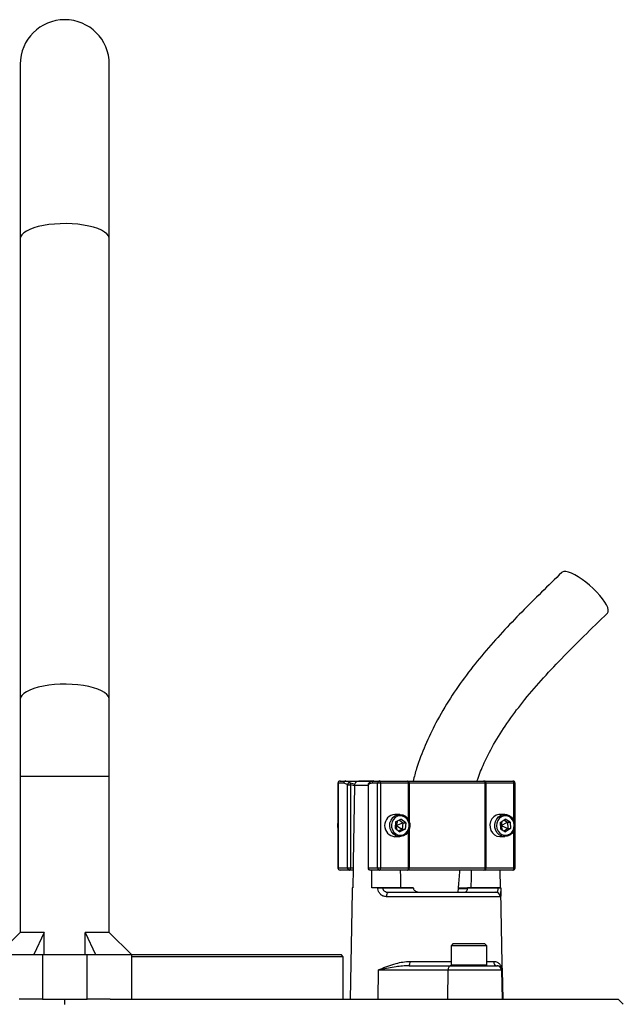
# Model space of a CAD drawing. Header units: millimetres. Extents: x 1474 to 2489, y 639 to 3445.
# Tile 6 of 6: x 1961 to 2232, y 3003 to 3445. Entities that reach past the tile are written whole.
import ezdxf

# ---------------------------------------------------------------- set-up
doc = ezdxf.new("R2010")
doc.units = ezdxf.units.MM

msp = doc.modelspace()

# ---------------------------------------------------------------- linework, layer by layer
at = {"color": 7, "linetype": 'Continuous', "lineweight": 25}
for p, q in [((1961.2, 3425.26), (1961.2, 3346.75)), ((2001.2, 3346.75), (2001.2, 3425.26)), ((1961.2, 3346.75), (1961.2, 3139.83)), ((2001.2, 3139.83), (2001.2, 3346.75)), ((1961.2, 3139.83), (1961.2, 3105.26)), ((2001.2, 3105.26), (2001.2, 3139.83)), ((1961.2, 3105.26), (1961.2, 3035.16)), ((2001.2, 3035.16), (2001.2, 3105.26)), ((2103.79, 3102.26), (2103.79, 3064.26)), ((2103.89, 3102.26), (2103.89, 3064.26)), ((2106.45, 3102.26), (2103.89, 3102.26)), ((2104.79, 3103.26), (2107.35, 3103.26)), ((2107.35, 3103.26), (2119.99, 3103.26)), ((2108.11, 3064.26), (2108.11, 3101.56)), ((2108.11, 3101.56), (2109.44, 3101.56)), ((2111.29, 3101.09), (2109.44, 3101.56)), ((2109.44, 3101.56), (2109.44, 3064.26)), ((2111.29, 3101.3), (2111.29, 3101.09)), ((2119.78, 3103.26), (2113.2, 3103.26)), ((2117.32, 3101.56), (2117.32, 3064.26)), ((2117.41, 3101.56), (2117.41, 3064.26)), ((2121.64, 3102.26), (2119.08, 3102.26)), ((2119.99, 3103.26), (2122.54, 3103.26)), ((2122.97, 3102.26), (2121.64, 3102.26)), ((2121.64, 3064.26), (2121.64, 3102.26)), ((2122.54, 3103.26), (2135.09, 3103.26)), ((2122.97, 3102.26), (2122.97, 3064.26)), ((2135.51, 3102.26), (2122.97, 3102.26)), ((2135.09, 3103.26), (2135.69, 3103.26)), ((2135.81, 3102.26), (2135.51, 3102.26)), ((2135.69, 3103.26), (2169.3, 3103.26)), ((2169.98, 3102.26), (2135.81, 3102.26)), ((2169.3, 3103.26), (2169.82, 3103.26)), ((2169.82, 3103.26), (2182.36, 3103.26)), ((2169.98, 3064.26), (2169.98, 3102.26)), ((2170.24, 3102.26), (2169.98, 3102.26)), ((2170.24, 3102.26), (2170.24, 3064.26)), ((2182.78, 3102.26), (2170.24, 3102.26)), ((2183.36, 3064.26), (2183.36, 3102.26)), ((2131.59, 3088.26), (2129.42, 3088.26)), ((2178.72, 3088.26), (2176.55, 3088.26)), ((2129.73, 3084.95), (2129.46, 3082.08)), ((2129.54, 3082.98), (2129.97, 3083.26)), ((2129.61, 3083.67), (2129.97, 3083.26)), ((2129.73, 3084.95), (2132.11, 3086.13)), ((2130.62, 3085.4), (2129.97, 3083.26)), ((2129.97, 3083.26), (2132.97, 3084.44)), ((2129.97, 3083.26), (2130.18, 3081.51)), ((2129.97, 3083.26), (2132.7, 3081.57)), ((2131.33, 3085.75), (2132.97, 3084.44)), ((2134.23, 3084.44), (2132.11, 3086.13)), ((2132.97, 3084.44), (2132.7, 3081.57)), ((2132.97, 3084.44), (2134.23, 3084.44)), ((2134.23, 3084.44), (2133.97, 3081.57)), ((2176.66, 3084.61), (2178.87, 3086.15)), ((2176.66, 3084.61), (2176.76, 3081.72)), ((2176.7, 3083.58), (2177.1, 3083.26)), ((2176.72, 3082.9), (2177.1, 3083.26)), ((2177.43, 3085.14), (2177.1, 3083.26)), ((2177.1, 3083.26), (2179.92, 3084.8)), ((2177.1, 3083.26), (2177.6, 3081.24)), ((2177.1, 3083.26), (2180.02, 3081.92)), ((2178.3, 3085.75), (2179.92, 3084.8)), ((2181.19, 3084.8), (2178.87, 3086.15)), ((2179.92, 3084.8), (2181.19, 3084.8)), ((2179.92, 3084.8), (2180.02, 3081.92)), ((2181.19, 3084.8), (2181.29, 3081.92)), ((2129.46, 3082.08), (2131.58, 3080.39)), ((2132.7, 3081.57), (2131.1, 3080.78)), ((2133.97, 3081.57), (2131.58, 3080.39)), ((2132.7, 3081.57), (2133.97, 3081.57)), ((2176.76, 3081.72), (2179.08, 3080.38)), ((2180.02, 3081.92), (2178.39, 3080.78)), ((2181.29, 3081.92), (2179.08, 3080.38)), ((2180.02, 3081.92), (2181.29, 3081.92)), ((2129.42, 3078.26), (2131.59, 3078.26)), ((2176.55, 3078.26), (2178.72, 3078.26)), ((2103.89, 3064.26), (2108.11, 3064.26)), ((2109.02, 3063.26), (2104.79, 3063.26)), ((2108.11, 3064.26), (2109.44, 3064.26)), ((2110.66, 3063.26), (2109.02, 3063.26)), ((2109.44, 3064.26), (2110.68, 3064.26)), ((2110.68, 3064.26), (2110.53, 3055.26)), ((2117.41, 3064.26), (2121.64, 3064.26)), ((2122.54, 3063.26), (2118.32, 3063.26)), ((2118.98, 3055.26), (2119.11, 3063.26)), ((2121.64, 3064.26), (2122.97, 3064.26)), ((2135.09, 3063.26), (2122.54, 3063.26)), ((2122.97, 3064.26), (2135.51, 3064.26)), ((2135.69, 3063.26), (2135.09, 3063.26)), ((2135.51, 3064.26), (2135.81, 3064.26)), ((2169.3, 3063.26), (2135.69, 3063.26)), ((2135.81, 3064.26), (2169.98, 3064.26)), ((2169.82, 3063.26), (2169.3, 3063.26)), ((2182.36, 3063.26), (2169.82, 3063.26)), ((2169.98, 3064.26), (2170.24, 3064.26)), ((2170.24, 3064.26), (2182.78, 3064.26)), ((2176.49, 3063.26), (2176.63, 3055.26)), ((2110.21, 3053.62), (2109.37, 3005.26)), ((2110.24, 3055.26), (2110.24, 3055.23)), ((2110.53, 3055.26), (2110.24, 3055.26)), ((2121.79, 3055.26), (2118.98, 3055.26)), ((2121.79, 3055.23), (2121.79, 3055.26)), ((2123.94, 3055.26), (2123.94, 3055.23)), ((2137.65, 3055.26), (2123.94, 3055.26)), ((2123.94, 3055.23), (2137.65, 3055.23)), ((2126.67, 3053.26), (2174.72, 3053.26)), ((2137.65, 3055.26), (2137.65, 3055.23)), ((2148.6, 3053.39), (2148.6, 3053.26)), ((2151.23, 3053.26), (2151.23, 3053.39)), ((2152.56, 3053.39), (2152.56, 3053.26)), ((2154.08, 3053.39), (2154.08, 3053.26)), ((2156.39, 3053.26), (2156.39, 3053.39)), ((2162.06, 3054.89), (2158.02, 3054.89)), ((2162.05, 3055.23), (2162.05, 3055.26)), ((2175.76, 3055.26), (2162.05, 3055.26)), ((2162.05, 3055.23), (2175.76, 3055.23)), ((2175.76, 3055.23), (2175.76, 3055.26)), ((2176.91, 3055.23), (2176.91, 3055.26)), ((2177.79, 3005.26), (2176.94, 3053.62)), ((2176.71, 3051.3), (2125.59, 3051.3)), ((1961.2, 3035.16), (1951.3, 3025.26)), ((1971.96, 3035.16), (1961.2, 3035.16)), ((1971.96, 3035.16), (1967.39, 3025.26)), ((1971.96, 3025.26), (1971.96, 3035.16)), ((1990.43, 3025.26), (1990.43, 3035.16)), ((1990.43, 3035.16), (1995, 3025.26)), ((2001.2, 3035.16), (1990.43, 3035.16)), ((2011.1, 3025.26), (2001.2, 3035.16)), ((2155.6, 3030.26), (2154.6, 3029.26)), ((2155.6, 3030.26), (2165.55, 3030.26)), ((2165.55, 3030.26), (2169.6, 3030.26)), ((2170.6, 3029.26), (2169.6, 3030.26)), ((2154.6, 3029.26), (2154.6, 3020.66)), ((2165.98, 3029.26), (2154.6, 3029.26)), ((2170.6, 3029.26), (2165.98, 3029.26)), ((2170.6, 3020.66), (2170.6, 3029.26)), ((1951.2, 3025.26), (1971.2, 3025.26)), ((1971.2, 3025.26), (1971.2, 3005.26)), ((1971.2, 3025.26), (1991.2, 3025.26)), ((1991.2, 3005.26), (1991.2, 3025.26)), ((1991.2, 3025.26), (2011.2, 3025.26)), ((2011.1, 3025.26), (2105.2, 3025.26)), ((2011.2, 3025.26), (2011.2, 3005.26)), ((2106.2, 3024.26), (2011.2, 3024.26)), ((2106.2, 3024.26), (2105.2, 3025.26)), ((2106.2, 3005.26), (2106.2, 3024.26)), ((2121.9, 3018.3), (2121.76, 3005.26)), ((2153.22, 3018.3), (2121.9, 3018.3)), ((2135.76, 3020.26), (2154.49, 3020.26)), ((2153.22, 3018.3), (2153.07, 3005.26)), ((2177.3, 3018.3), (2153.22, 3018.3)), ((2154.49, 3020.26), (2175.3, 3020.26)), ((2175.3, 3020.26), (2175.46, 3020.26)), ((2177.3, 3018.3), (2177.53, 3005.26)), ((2177.56, 3018.3), (2177.3, 3018.3)), ((2177.56, 3018.3), (2177.79, 3005.26)), ((1971.2, 3005.26), (1960.76, 3005.26)), ((1971.2, 3005.26), (1991.2, 3005.26)), ((1981.2, 3002.8), (1981.2, 3005.26)), ((2001.64, 3005.26), (1991.2, 3005.26)), ((2001.64, 3005.26), (2229.62, 3005.26)), ((2231.91, 3002.97), (2229.62, 3005.26))]:
    msp.add_line(p, q, dxfattribs=at)
at = {"color": 1, "linetype": 'Continuous', "lineweight": 25}
for p, q in [((2001.2, 3105.26), (1961.2, 3105.26)), ((2103.89, 3102.26), (2103.79, 3102.26)), ((2109.33, 3102.48), (2111.41, 3101.88)), ((2117.32, 3101.3), (2111.29, 3101.3)), ((2117.32, 3101.56), (2117.41, 3101.56)), ((2135.51, 3085.77), (2135.51, 3102.26)), ((2135.81, 3102.26), (2135.81, 3085.09)), ((2182.78, 3085.48), (2182.78, 3102.26)), ((2183.36, 3102.26), (2182.78, 3102.26)), ((2135.51, 3064.26), (2135.51, 3080.75)), ((2135.81, 3081.43), (2135.81, 3064.26)), ((2182.78, 3064.26), (2182.78, 3081.05)), ((2103.79, 3064.26), (2103.89, 3064.26)), ((2117.32, 3064.26), (2117.41, 3064.26)), ((2182.78, 3064.26), (2183.36, 3064.26)), ((2157.97, 3055.23), (2162, 3055.23)), ((2136.2, 3022.23), (2154.6, 3022.23)), ((2170.6, 3022.23), (2173.68, 3022.23)), ((2154.6, 3020.66), (2165.98, 3020.66)), ((2165.98, 3020.66), (2170.6, 3020.66))]:
    msp.add_line(p, q, dxfattribs=at)
at = {"color": 1, "linetype": 'Continuous', "lineweight": 25, "flags": 128}
for points in [[(2001.2, 3346.75), (2001.15, 3347.21), (2000.8, 3348.13), (2000.09, 3349.02), (1999.05, 3349.87), (1997.69, 3350.66), (1996.03, 3351.39), (1994.11, 3352.03), (1991.96, 3352.58), (1989.62, 3353.02), (1987.12, 3353.35), (1984.52, 3353.57), (1981.87, 3353.66), (1979.2, 3353.63), (1976.56, 3353.47), (1974.01, 3353.2), (1971.59, 3352.81), (1969.33, 3352.31), (1967.29, 3351.72), (1965.5, 3351.03), (1963.99, 3350.27), (1962.79, 3349.45), (1961.91, 3348.57), (1961.38, 3347.67), (1961.2, 3346.75)], [(2001.2, 3139.83), (2001.15, 3140.3), (2000.8, 3141.21), (2000.09, 3142.1), (1999.05, 3142.95), (1997.69, 3143.75), (1996.03, 3144.47), (1994.11, 3145.11), (1991.96, 3145.66), (1989.62, 3146.11), (1987.12, 3146.44), (1984.52, 3146.65), (1981.87, 3146.74), (1979.2, 3146.71), (1976.56, 3146.56), (1974.01, 3146.29), (1971.59, 3145.9), (1969.33, 3145.4), (1967.29, 3144.8), (1965.5, 3144.12), (1963.99, 3143.36), (1962.79, 3142.53), (1961.91, 3141.66), (1961.38, 3140.76), (1961.2, 3139.83)]]:
    msp.add_lwpolyline(points, dxfattribs=at)
at = {"color": 7, "linetype": 'Continuous', "lineweight": 25, "flags": 128}
for points in [[(2224.82, 3178.63), (2224.88, 3178.7), (2225.17, 3179.3), (2225.19, 3180.13), (2224.94, 3181.15), (2224.41, 3182.34), (2223.64, 3183.67), (2222.62, 3185.11), (2221.4, 3186.62), (2220, 3188.16), (2218.45, 3189.69), (2216.81, 3191.17), (2215.11, 3192.56), (2213.39, 3193.83), (2211.7, 3194.94), (2210.09, 3195.86), (2208.59, 3196.58), (2207.25, 3197.07), (2206.1, 3197.31), (2205.16, 3197.31), (2204.47, 3197.07), (2204.28, 3196.92)], [(2111.29, 3101.09), (2110.72, 3066.88), (2110.68, 3064.26)], [(2122.97, 3102.26), (2122.96, 3102.46), (2122.94, 3102.65), (2122.9, 3102.82), (2122.84, 3102.97), (2122.78, 3103.09), (2122.71, 3103.19), (2122.63, 3103.24), (2122.54, 3103.26)], [(2135.51, 3102.26), (2135.51, 3102.46), (2135.48, 3102.65), (2135.44, 3102.82), (2135.39, 3102.97), (2135.33, 3103.09), (2135.25, 3103.19), (2135.17, 3103.24), (2135.09, 3103.26)], [(2170.24, 3102.26), (2170.23, 3102.46), (2170.21, 3102.65), (2170.17, 3102.82), (2170.11, 3102.97), (2170.05, 3103.09), (2169.98, 3103.19), (2169.9, 3103.24), (2169.82, 3103.26)], [(2182.78, 3102.26), (2182.78, 3102.46), (2182.75, 3102.65), (2182.71, 3102.82), (2182.66, 3102.97), (2182.6, 3103.09), (2182.52, 3103.19), (2182.44, 3103.24), (2182.36, 3103.26)], [(2136.1, 3082.75), (2135.81, 3081.43), (2135.21, 3080.24), (2134.33, 3079.28), (2133.26, 3078.61), (2132.06, 3078.29), (2130.83, 3078.33), (2129.65, 3078.75), (2128.62, 3079.49), (2127.81, 3080.52), (2127.27, 3081.75), (2127.06, 3083.09), (2127.19, 3084.44), (2127.64, 3085.71), (2128.39, 3086.8), (2129.37, 3087.62), (2130.52, 3088.12), (2131.75, 3088.26), (2132.96, 3088.03), (2134.08, 3087.44), (2135.01, 3086.55), (2135.69, 3085.41), (2136.06, 3084.11), (2136.1, 3082.75)], [(2135.81, 3082.81), (2135.77, 3084.07), (2135.4, 3085.25), (2134.75, 3086.28), (2133.86, 3087.06), (2132.81, 3087.53), (2131.69, 3087.66), (2130.57, 3087.43), (2129.56, 3086.86), (2128.73, 3086.01), (2128.16, 3084.93), (2127.88, 3083.71), (2127.93, 3082.46), (2128.29, 3081.27), (2128.94, 3080.25), (2129.83, 3079.47), (2130.88, 3078.99), (2132.01, 3078.87), (2133.13, 3079.09), (2134.14, 3079.66), (2134.96, 3080.52), (2135.54, 3081.6), (2135.81, 3082.81)], [(2176.55, 3088.26), (2176.06, 3088.23), (2174.86, 3087.9), (2173.79, 3087.23), (2172.92, 3086.26), (2172.32, 3085.07), (2172.03, 3083.75), (2172.08, 3082.39), (2172.46, 3081.09), (2173.15, 3079.96), (2174.08, 3079.07), (2175.2, 3078.49), (2176.42, 3078.26), (2176.55, 3078.26)], [(2183.25, 3083.46), (2183.13, 3082.1), (2182.68, 3080.84), (2181.94, 3079.75), (2180.96, 3078.92), (2179.82, 3078.41), (2178.59, 3078.26), (2177.37, 3078.49), (2176.26, 3079.07), (2175.32, 3079.96), (2174.64, 3081.09), (2174.26, 3082.39), (2174.21, 3083.75), (2174.5, 3085.07), (2175.1, 3086.26), (2175.96, 3087.23), (2177.04, 3087.9), (2178.23, 3088.23), (2179.47, 3088.19), (2180.65, 3087.79), (2181.68, 3087.05), (2182.5, 3086.03), (2183.03, 3084.8), (2183.25, 3083.46)], [(2182.96, 3083.44), (2182.75, 3084.67), (2182.24, 3085.79), (2181.47, 3086.7), (2180.49, 3087.33), (2179.39, 3087.64), (2178.25, 3087.59), (2177.18, 3087.19), (2176.25, 3086.47), (2175.54, 3085.49), (2175.11, 3084.33), (2174.99, 3083.09), (2175.2, 3081.86), (2175.71, 3080.74), (2176.49, 3079.83), (2177.46, 3079.19), (2178.56, 3078.89), (2179.7, 3078.94), (2180.77, 3079.34), (2181.7, 3080.05), (2182.41, 3081.03), (2182.84, 3082.19), (2182.96, 3083.44)], [(2109.02, 3063.26), (2109.1, 3063.28), (2109.18, 3063.34), (2109.26, 3063.43), (2109.32, 3063.56), (2109.37, 3063.71), (2109.41, 3063.88), (2109.44, 3064.07), (2109.44, 3064.26)], [(2122.54, 3063.26), (2122.63, 3063.28), (2122.71, 3063.34), (2122.78, 3063.43), (2122.84, 3063.56), (2122.9, 3063.71), (2122.94, 3063.88), (2122.96, 3064.07), (2122.97, 3064.26)], [(2132.07, 3055.26), (2131.98, 3060.03), (2131.92, 3063.26)], [(2135.09, 3063.26), (2135.17, 3063.28), (2135.25, 3063.34), (2135.33, 3063.43), (2135.39, 3063.56), (2135.44, 3063.71), (2135.48, 3063.88), (2135.51, 3064.07), (2135.51, 3064.26)], [(2163.68, 3063.26), (2163.63, 3060.03), (2163.54, 3055.26)], [(2169.82, 3063.26), (2169.9, 3063.28), (2169.98, 3063.34), (2170.05, 3063.43), (2170.11, 3063.56), (2170.17, 3063.71), (2170.21, 3063.88), (2170.23, 3064.07), (2170.24, 3064.26)], [(2182.36, 3063.26), (2182.44, 3063.28), (2182.52, 3063.34), (2182.6, 3063.43), (2182.66, 3063.56), (2182.71, 3063.71), (2182.75, 3063.88), (2182.78, 3064.07), (2182.78, 3064.26)], [(2126.67, 3053.26), (2126.46, 3053.22), (2126.26, 3053.11), (2126.07, 3052.93), (2125.91, 3052.69), (2125.78, 3052.39), (2125.68, 3052.05), (2125.61, 3051.68), (2125.59, 3051.3)], [(2154.49, 3020.26), (2154.25, 3020.22), (2154.01, 3020.11), (2153.79, 3019.93), (2153.6, 3019.69), (2153.44, 3019.39), (2153.32, 3019.05), (2153.25, 3018.68), (2153.22, 3018.3)]]:
    msp.add_lwpolyline(points, dxfattribs=at)
at = {"color": 7, "linetype": 'Continuous', "lineweight": 25}
for centre, radius, start, end in [((1981.2, 3425.26), 20, 360, 180), ((2104.79, 3102.26), 1, 90, 180), ((2104.84, 3102.31), 0.957, 92.9545, 182.6754), ((2107.4, 3102.31), 0.957, 92.9543, 182.6752), ((2109.19, 3101.41), 1.09, 82.4588, 171.7453), ((2108.34, 3101.9), 1.16, 343.1157, 30.4665), ((2118.32, 3101.56), 1, 130.9851, 180), ((2120.04, 3102.31), 0.957, 92.9547, 182.6757), ((2122.59, 3102.31), 0.957, 92.9547, 182.6757), ((2133.72, 3102.51), 2.1, 353.2836, 21.0034), ((2169.1, 3102.4), 0.888, 351.2805, 77.1052), ((2182.36, 3102.26), 1, 0, 90), ((2129.81, 3083.26), 5.02, 94.4395, 265.5605), ((2106.89, 3083.26), 3.28, 160.5629, 199.4371), ((2104.79, 3064.26), 1, 180, 270), ((2104.84, 3064.22), 0.957, 177.3242, 267.0527), ((2109.07, 3064.22), 0.957, 177.3239, 267.0525), ((2118.32, 3064.26), 1, 180, 270), ((2118.37, 3064.22), 0.957, 177.3244, 267.0529), ((2122.59, 3064.22), 0.957, 177.3239, 267.0525), ((2133.72, 3064.02), 2.1, 338.9926, 6.7187), ((2169.1, 3064.13), 0.888, 282.887, 8.721), ((2182.36, 3064.26), 1, 270, 0), ((2122.86, 2970.3), 84.93, 89.274, 90.726), ((2174.71, 3051.27), 1.99, 0.7542, 89.764), ((2176.34, 3035.33), 19.91, 88.3383, 91.6617), ((2133.62, 3021.77), 2.61, 324.8587, 10.1614), ((2175.57, 3022.15), 1.89, 177.7121, 266.4658), ((2155, 3020.66), 0.4, 180, 270), ((2170.2, 3020.66), 0.4, 270, 0), ((2175.3, 3018.26), 2, 0.9985, 90.0002)]:
    msp.add_arc(centre, radius, start, end, dxfattribs=at)
at = {"color": 1, "linetype": 'Continuous', "lineweight": 25}
msp.add_arc((2118.21, 3101.71), 0.817, 133.5877, 190.8104, dxfattribs=at)
at = {"color": 7, "linetype": 'Continuous', "lineweight": 25}
for points, knots in [([(2204.28, 3196.92), (2201.25, 3193.97), (2195.21, 3188.12), (2186.3, 3179.24), (2177.64, 3170.17), (2169.3, 3160.8), (2161.41, 3150.96), (2154.15, 3140.53), (2147.94, 3129.97), (2142.9, 3119.4), (2139.5, 3110.63), (2138.06, 3105.15), (2137.57, 3103.26)], [0, 0, 0, 0, 0.1105601, 0.2199284, 0.3286815, 0.4372762, 0.5458158, 0.6545718, 0.7635891, 0.8581814, 0.9512749, 1, 1, 1, 1]), ([(2166.22, 3103.26), (2167.09, 3105.59), (2169.2, 3111.26), (2173.72, 3119.93), (2179.71, 3129.44), (2186.87, 3139), (2195.1, 3148.66), (2204.29, 3158.46), (2214.3, 3168.47), (2221.25, 3175.19), (2224.82, 3178.63)], [0, 0, 0, 0, 0.075271, 0.1829257, 0.2980244, 0.4214586, 0.5536369, 0.6944843, 0.8435407, 1, 1, 1, 1]), ([(2108.11, 3101.56), (2108.09, 3101.58), (2107.56, 3102.04), (2106.99, 3102.15), (2106.45, 3102.26)], [0, 0, 0, 0, 0.044, 1, 1, 1, 1]), ([(2107.35, 3103.26), (2107.66, 3103.23), (2108.34, 3103.17), (2108.98, 3102.73), (2109.33, 3102.48)], [0, 0, 0, 0, 0.458113, 1, 1, 1, 1]), ([(2111.29, 3101.3), (2111.3, 3101.38), (2111.31, 3101.68), (2111.47, 3102.18), (2111.84, 3102.71), (2112.36, 3103.09), (2112.85, 3103.25), (2113.16, 3103.26), (2113.24, 3103.26)], [0, 0, 0, 0, 0.07641, 0.279495, 0.482348, 0.690792, 0.909639, 1, 1, 1, 1]), ([(2119.08, 3102.26), (2118.8, 3102.23), (2118.23, 3102.17), (2117.69, 3101.77), (2117.41, 3101.56)], [0, 0, 0, 0, 0.492251, 1, 1, 1, 1]), ([(2119.98, 3103.25), (2119.93, 3103.25), (2119.57, 3103.28), (2118.89, 3103.09), (2118.16, 3102.75), (2117.79, 3102.39), (2117.67, 3102.29)], [0, 0, 0, 0, 0.050092, 0.43798, 0.830713, 1, 1, 1, 1]), ([(2157.78, 3053.26), (2157.85, 3054.11), (2158.09, 3057.3), (2158.35, 3060.65), (2158.6, 3063.15), (2158.61, 3063.31)], [0, 0, 0, 0, 0.2528537, 0.9510199, 1, 1, 1, 1]), ([(2110.24, 3055.23), (2110.23, 3054.8), (2110.22, 3054.22), (2110.21, 3053.74), (2110.21, 3053.62)], [0, 0, 0, 0, 0.7332073, 1, 1, 1, 1]), ([(2121.79, 3055.26), (2121.97, 3055.26), (2122.34, 3055.26), (2123.02, 3055.26), (2123.56, 3055.26), (2123.86, 3055.26), (2123.94, 3055.26)], [0, 0, 0, 0, 0.293556, 0.587117, 0.880651, 1, 1, 1, 1]), ([(2125.59, 3051.3), (2125.08, 3051.35), (2124.08, 3051.45), (2122.85, 3052.28), (2122.06, 3053.48), (2121.8, 3054.53), (2121.79, 3055.1), (2121.79, 3055.23)], [0, 0, 0, 0, 0.264352, 0.526608, 0.750392, 0.944227, 1, 1, 1, 1]), ([(2123.94, 3055.23), (2123.94, 3055.16), (2123.95, 3054.9), (2124.04, 3054.62), (2124.24, 3054.23), (2124.44, 3054.01), (2124.91, 3053.64), (2125.59, 3053.33), (2126.3, 3053.28), (2126.67, 3053.26)], [0, 0, 0, 0, 0.049494, 0.20231, 0.223832, 0.401929, 0.436546, 0.706722, 1, 1, 1, 1]), ([(2137.65, 3055.23), (2137.66, 3055.13), (2137.68, 3055.02), (2137.73, 3054.91), (2137.74, 3054.89)], [0, 0, 0, 0, 0.797249, 1, 1, 1, 1]), ([(2137.74, 3054.89), (2137.76, 3054.84), (2137.83, 3054.62), (2138.08, 3054.21), (2138.69, 3053.71), (2139.67, 3053.33), (2140.48, 3053.29), (2140.91, 3053.26)], [0, 0, 0, 0, 0.046051, 0.178725, 0.369689, 0.657907, 1, 1, 1, 1]), ([(2160.48, 3053.26), (2160.81, 3053.31), (2161.27, 3053.37), (2161.72, 3053.93), (2161.91, 3054.4), (2161.96, 3054.77), (2161.98, 3054.89)], [0, 0, 0, 0, 0.499948, 0.696632, 0.895079, 1, 1, 1, 1]), ([(2161.98, 3054.89), (2161.99, 3054.91), (2162.03, 3055.02), (2162.04, 3055.13), (2162.05, 3055.23)], [0, 0, 0, 0, 0.202758, 1, 1, 1, 1]), ([(2174.72, 3053.26), (2174.87, 3053.28), (2175.14, 3053.31), (2175.44, 3053.6), (2175.64, 3054.03), (2175.74, 3054.56), (2175.76, 3054.98), (2175.76, 3055.19), (2175.76, 3055.23)], [0, 0, 0, 0, 0.257173, 0.4788098, 0.6676192, 0.8375861, 0.9697276, 1, 1, 1, 1]), ([(2175.76, 3055.26), (2175.95, 3055.26), (2176.34, 3055.26), (2176.74, 3055.26), (2176.9, 3055.26), (2176.91, 3055.26), (2176.91, 3055.26)], [0, 0, 0, 0, 0.2935578, 0.5871158, 0.8806535, 1, 1, 1, 1]), ([(2176.91, 3055.23), (2176.92, 3054.8), (2176.93, 3054.22), (2176.94, 3053.74), (2176.94, 3053.62)], [0, 0, 0, 0, 0.7332073, 1, 1, 1, 1]), ([(2121.9, 3018.3), (2121.91, 3018.3), (2122.22, 3018.44), (2123.59, 3019.05), (2126.16, 3020.13), (2129.56, 3021.24), (2132.93, 3022.04), (2135.1, 3022.16), (2136.2, 3022.23)], [0, 0, 0, 0, 0.002226, 0.076485, 0.333871, 0.595052, 0.795403, 1, 1, 1, 1]), ([(2173.68, 3022.23), (2173.86, 3022.22), (2174.62, 3022.18), (2175.73, 3021.72), (2176.76, 3020.75), (2177.38, 3019.58), (2177.54, 3018.73), (2177.56, 3018.3), (2177.56, 3018.3)], [0, 0, 0, 0, 0.073771, 0.304751, 0.536258, 0.76698, 0.997774, 1, 1, 1, 1]), ([(2135.76, 3020.26), (2134.77, 3020.23), (2132.77, 3020.17), (2128.48, 3019.63), (2124.89, 3018.94), (2122.34, 3018.39), (2121.91, 3018.3), (2121.9, 3018.3)], [0, 0, 0, 0, 0.199842, 0.401094, 0.899212, 0.997713, 1, 1, 1, 1]), ([(2177.56, 3018.3), (2177.56, 3018.3), (2177.54, 3018.73), (2177.3, 3019.36), (2176.56, 3020), (2175.97, 3020.24), (2175.55, 3020.26), (2175.46, 3020.26)], [0, 0, 0, 0, 0.002287, 0.467146, 0.696954, 0.928044, 1, 1, 1, 1])]:
    msp.add_open_spline(points, degree=3, knots=knots, dxfattribs=at)
at = {"color": 1, "linetype": 'Continuous', "lineweight": 25}
msp.add_open_spline([(2176.94, 3053.62), (2176.95, 3053.38), (2176.96, 3052.75), (2176.95, 3052), (2176.88, 3051.41), (2176.77, 3051.33), (2176.71, 3051.3)], degree=3, knots=[0, 0, 0, 0, 0.156853, 0.412557, 0.693104, 1, 1, 1, 1], dxfattribs=at)

doc.saveas('drawing.dxf')
